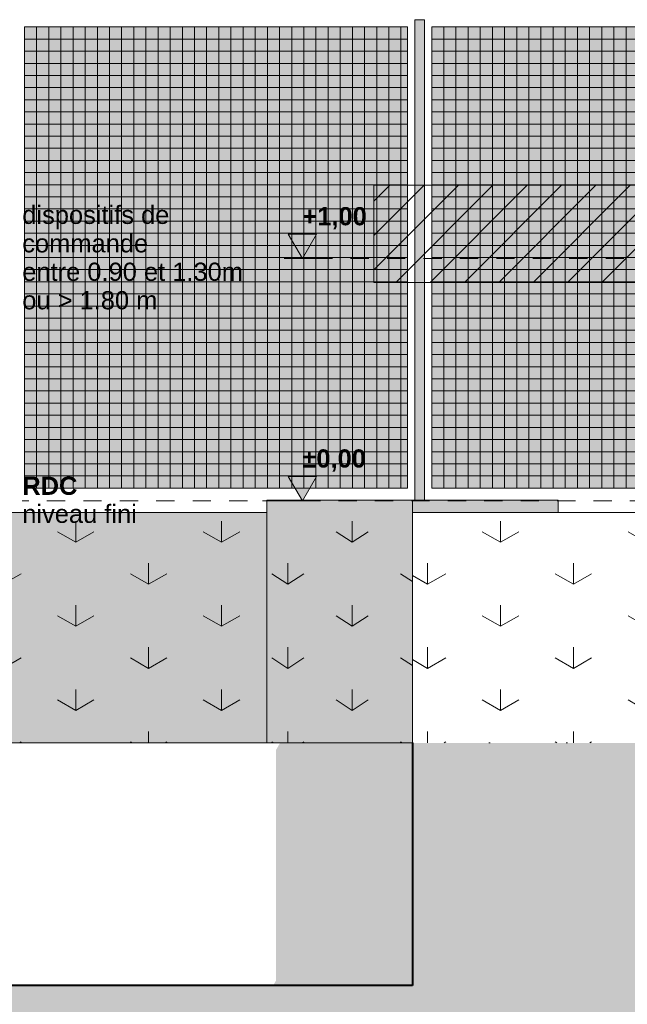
# Model space of a CAD drawing. Header units: millimetres. Extents: x -2373 to 36476, y -53000 to 10500.
# Tile 5 of 35: x 7269 to 9770, y -2077 to 1980. Entities that reach past the tile are written whole.
import ezdxf

# ---------------------------------------------------------------- set-up
doc = ezdxf.new("R2010")
doc.units = ezdxf.units.MM
doc.header["$MEASUREMENT"] = 0
doc.linetypes.add('_TIRET COURT 1', pattern=[150, 75, -75])
doc.linetypes.add('Points', pattern=[317.499995, 0, -317.499995])
for name, color, linetype in [('Nouveau_0', 7, 'Continuous'), ('Nouveau_2D - Cotations pour 50ème', 7, 'Continuous'), ('Nouveau_2D - Dessin général', 7, 'Continuous'), ('Nouveau_2D - Texte pour 50ème', 7, 'Continuous'), ('Nouveau_Equip - Escaliers et ascenseurs', 7, 'Continuous'), ('Nouveau_Terrain - original', 7, 'Continuous'), ('Terrain - original', 7, 'Continuous')]:
    doc.layers.add(name, color=color, linetype=linetype)
doc.styles.add('STYLE_GENERE_1', font='arial.ttf')
doc.styles.add('STYLE_GENERE_2', font='arial.ttf')

# ---------------------------------------------------------------- blocks, each defined once
blk = doc.blocks.new('Élément de coupe_2')
at = {"layer": 'Terrain - original', "linetype": 'Continuous', "lineweight": 13}
h = blk.add_hatch(dxfattribs=at)
h.set_pattern_fill('__TERRE_VÉGÉTALISÉE', style=0, pattern_type=2)
h.set_pattern_definition([(45, (0, 0), (-63.63961, 63.63961), []), (45, (-21.21, 21.21), (-127.2792, 127.2792), []), (45, (-42.43, 42.43), (-127.2792, 127.2792), []), (135, (-63.64, 63.64), (21.213203, 21.213203), [90, -90])])
h.paths.add_polyline_path([(-2372.7, -1000), (-2372.7, -53000), (36475.6, -53000), (36475.6, 1335.2), (36337.2, 1330.1), (35936.4, 1315.2), (35548.5, 1300.7), (34007.4, 1258.3), (34007.4, -1000), (8886, -1000), (8886, -2000), (-1114, -2000), (-1114, -1000)])
blk.add_hatch(color=7, dxfattribs=at).paths.add_polyline_path([(8324.6, -1978.7), (8312.4, -2000), (8886, -2000), (8886, -1000), (8341.1, -1000), (8324.6, -1028.7)])
at = {"layer": 'Terrain - original', "color": 7, "linetype": 'Continuous', "lineweight": 40}
for p, q in [((8886, -1000), (8886, -2000)), ((8886, -2000), (-1114, -2000))]:
    blk.add_line(p, q, dxfattribs=at)
blk = doc.blocks.new('Élément de coupe_17')
at = {"layer": 'Nouveau_Terrain - original', "color": 7, "linetype": 'Continuous', "lineweight": 13}
for p, q in [((8886, -50), (8886, -1000)), ((10440, -50), (8886, -50)), ((9248.3, -173.2), (9248.3, -86.6)), ((9848.3, -173.2), (9848.3, -86.6)), ((9248.3, -173.2), (9173.3, -129.9)), ((9248.3, -173.2), (9323.3, -129.9)), ((9848.3, -173.2), (9773.3, -129.9)), ((9848.3, -173.2), (9923.3, -129.9)), ((10440, -168.4), (10373.3, -129.9)), ((8948.3, -346.4), (8948.3, -259.8)), ((9548.3, -346.4), (9548.3, -259.8)), ((10148.3, -346.4), (10148.3, -259.8)), ((8948.3, -346.4), (8886, -310.4)), ((8948.3, -346.4), (9023.3, -303.1)), ((9548.3, -346.4), (9473.3, -303.1)), ((9548.3, -346.4), (9623.3, -303.1)), ((10148.3, -346.4), (10073.3, -303.1)), ((10148.3, -346.4), (10223.3, -303.1)), ((9248.3, -519.6), (9248.3, -433)), ((9848.3, -519.6), (9848.3, -433)), ((9248.3, -519.6), (9173.3, -476.3)), ((9248.3, -519.6), (9323.3, -476.3)), ((9848.3, -519.6), (9773.3, -476.3)), ((9848.3, -519.6), (9923.3, -476.3)), ((10440, -514.8), (10373.3, -476.3)), ((8948.3, -692.8), (8948.3, -606.2)), ((9548.3, -692.8), (9548.3, -606.2)), ((10148.3, -692.8), (10148.3, -606.2)), ((8948.3, -692.8), (8886, -656.8)), ((8948.3, -692.8), (9023.3, -649.5)), ((9548.3, -692.8), (9473.3, -649.5)), ((9548.3, -692.8), (9623.3, -649.5)), ((10148.3, -692.8), (10073.3, -649.5)), ((10148.3, -692.8), (10223.3, -649.5)), ((9248.3, -866), (9248.3, -779.4)), ((9848.3, -866), (9848.3, -779.4)), ((9248.3, -866), (9173.3, -822.7)), ((9248.3, -866), (9323.3, -822.7)), ((9848.3, -866), (9773.3, -822.7)), ((9848.3, -866), (9923.3, -822.7)), ((10440, -861.2), (10373.3, -822.7)), ((8948.3, -1000), (8948.3, -952.6)), ((9548.3, -1000), (9548.3, -952.6)), ((10148.3, -1000), (10148.3, -952.6)), ((9016.3, -1000), (9023.3, -995.9)), ((9480.4, -1000), (9473.3, -995.9)), ((9616.3, -1000), (9623.3, -995.9)), ((10080.4, -1000), (10073.3, -995.9)), ((10216.3, -1000), (10223.3, -995.9))]:
    blk.add_line(p, q, dxfattribs=at)
blk = doc.blocks.new('Élément de coupe_35')
at = {"layer": 'Nouveau_Terrain - original', "linetype": 'Continuous', "lineweight": 13}
blk.add_hatch(color=7, dxfattribs=at).paths.add_polyline_path([(6033.4, -50), (5488.5, -1000), (8286, -1000), (8286, -50)])
at = {"layer": 'Nouveau_Terrain - original', "color": 7, "linetype": 'Continuous', "lineweight": 13}
for p, q in [((4986, -50), (8286, -50)), ((4986, -50), (4986, -1000)), ((5100, -173.2), (5100, -86.6)), ((5700, -173.2), (5700, -86.6)), ((6300, -173.2), (6300, -86.6)), ((6900, -173.2), (6900, -86.6)), ((7500, -173.2), (7500, -86.6)), ((8100, -173.2), (8100, -86.6)), ((5100, -173.2), (5025, -129.9)), ((5100, -173.2), (5175, -129.9)), ((5700, -173.2), (5625, -129.9)), ((5700, -173.2), (5775, -129.9)), ((6300, -173.2), (6225, -129.9)), ((6300, -173.2), (6375, -129.9)), ((6900, -173.2), (6825, -129.9)), ((6900, -173.2), (6975, -129.9)), ((7500, -173.2), (7425, -129.9)), ((7500, -173.2), (7575, -129.9)), ((8100, -173.2), (8025, -129.9)), ((8100, -173.2), (8175, -129.9)), ((5400, -346.4), (5400, -259.8)), ((6000, -346.4), (6000, -259.8)), ((6600, -346.4), (6600, -259.8)), ((7200, -346.4), (7200, -259.8)), ((7800, -346.4), (7800, -259.8)), ((5400, -346.4), (5325, -303.1)), ((5400, -346.4), (5475, -303.1)), ((6000, -346.4), (5925, -303.1)), ((6000, -346.4), (6075, -303.1)), ((6600, -346.4), (6525, -303.1)), ((6600, -346.4), (6675, -303.1)), ((7200, -346.4), (7125, -303.1)), ((7200, -346.4), (7275, -303.1)), ((7800, -346.4), (7725, -303.1)), ((7800, -346.4), (7875, -303.1)), ((5100, -519.6), (5100, -433)), ((5700, -519.6), (5700, -433)), ((6300, -519.6), (6300, -433)), ((6900, -519.6), (6900, -433)), ((7500, -519.6), (7500, -433)), ((8100, -519.6), (8100, -433)), ((5100, -519.6), (5025, -476.3)), ((5100, -519.6), (5175, -476.3)), ((5700, -519.6), (5625, -476.3)), ((5700, -519.6), (5775, -476.3)), ((6300, -519.6), (6225, -476.3)), ((6300, -519.6), (6375, -476.3)), ((6900, -519.6), (6825, -476.3)), ((6900, -519.6), (6975, -476.3)), ((7500, -519.6), (7425, -476.3)), ((7500, -519.6), (7575, -476.3)), ((8100, -519.6), (8025, -476.3)), ((8100, -519.6), (8175, -476.3)), ((5400, -692.8), (5400, -606.2)), ((6000, -692.8), (6000, -606.2)), ((6600, -692.8), (6600, -606.2)), ((7200, -692.8), (7200, -606.2)), ((7800, -692.8), (7800, -606.2)), ((5400, -692.8), (5325, -649.5)), ((5400, -692.8), (5475, -649.5)), ((6000, -692.8), (5925, -649.5)), ((6000, -692.8), (6075, -649.5)), ((6600, -692.8), (6525, -649.5)), ((6600, -692.8), (6675, -649.5)), ((7200, -692.8), (7125, -649.5)), ((7200, -692.8), (7275, -649.5)), ((7800, -692.8), (7725, -649.5)), ((7800, -692.8), (7875, -649.5)), ((5100, -866), (5100, -779.4)), ((5700, -866), (5700, -779.4)), ((6300, -866), (6300, -779.4)), ((6900, -866), (6900, -779.4)), ((7500, -866), (7500, -779.4)), ((8100, -866), (8100, -779.4)), ((5100, -866), (5025, -822.7)), ((5100, -866), (5175, -822.7)), ((5700, -866), (5625, -822.7)), ((5700, -866), (5775, -822.7)), ((6300, -866), (6225, -822.7)), ((6300, -866), (6375, -822.7)), ((6900, -866), (6825, -822.7)), ((6900, -866), (6975, -822.7)), ((7500, -866), (7425, -822.7)), ((7500, -866), (7575, -822.7)), ((8100, -866), (8025, -822.7)), ((8100, -866), (8175, -822.7)), ((5400, -1000), (5400, -952.6)), ((6000, -1000), (6000, -952.6)), ((6600, -1000), (6600, -952.6)), ((7200, -1000), (7200, -952.6)), ((7800, -1000), (7800, -952.6)), ((5332.1, -1000), (5325, -995.9)), ((5467.9, -1000), (5475, -995.9)), ((5932.1, -1000), (5925, -995.9)), ((6067.9, -1000), (6075, -995.9)), ((6532.1, -1000), (6525, -995.9)), ((6667.9, -1000), (6675, -995.9)), ((7132.1, -1000), (7125, -995.9)), ((7267.9, -1000), (7275, -995.9)), ((7732.1, -1000), (7725, -995.9)), ((7867.9, -1000), (7875, -995.9))]:
    blk.add_line(p, q, dxfattribs=at)
blk = doc.blocks.new('Élément de coupe_36')
at = {"layer": 'Nouveau_Terrain - original', "linetype": 'Continuous', "lineweight": 13}
for points in [[(8886, 0), (8286, 0), (8286, -1000), (8886, -1000)], [(8886, -50), (9486, -50), (9486, 0), (8886, 0)]]:
    blk.add_hatch(color=7, dxfattribs=at).paths.add_polyline_path(points)
at = {"layer": 'Nouveau_Terrain - original', "color": 7, "linetype": 'Continuous', "lineweight": 13}
for p, q in [((8886, 0), (8286, 0)), ((8286, 0), (8286, -1000)), ((8886, 0), (9486, 0)), ((8886, 0), (8886, -50)), ((9486, 0), (9486, -50)), ((8638, -173.2), (8638, -86.6)), ((8638, -173.2), (8571.7, -129.9)), ((8638, -173.2), (8704.3, -129.9)), ((8372.8, -346.4), (8372.8, -259.8)), ((8372.8, -346.4), (8306.5, -303.1)), ((8372.8, -346.4), (8439.1, -303.1)), ((8886, -335.2), (8836.8, -303.1)), ((8638, -519.6), (8638, -433)), ((8638, -519.6), (8571.7, -476.3)), ((8638, -519.6), (8704.3, -476.3)), ((8372.8, -692.8), (8372.8, -606.2)), ((8372.8, -692.8), (8306.5, -649.5)), ((8372.8, -692.8), (8439.1, -649.5)), ((8886, -681.6), (8836.8, -649.5)), ((8638, -866), (8638, -779.4)), ((8638, -866), (8571.7, -822.7)), ((8638, -866), (8704.3, -822.7)), ((8372.8, -1000), (8372.8, -952.6)), ((8312.7, -1000), (8306.5, -995.9)), ((8432.9, -1000), (8439.1, -995.9)), ((8843.1, -1000), (8836.8, -995.9))]:
    blk.add_line(p, q, dxfattribs=at)
blk = doc.blocks.new('Élément de coupe_56')
at = {"layer": 'Nouveau_0', "color": 251, "linetype": 'Continuous', "lineweight": 13}
blk.add_line((8886, -1000), (3886, -1000), dxfattribs=at)
at = {"layer": 'Nouveau_0', "color": 255, "linetype": 'Points', "lineweight": 0, "flags": 128}
blk.add_lwpolyline([(8886, -1000), (30016.7, -1000), (31729.1, -1000), (34007.4, -1000)], dxfattribs=at)
blk = doc.blocks.new('Élément de coupe_62')
at = {"layer": 'Nouveau_Equip - Escaliers et ascenseurs', "linetype": 'Continuous', "lineweight": 13}
h = blk.add_hatch(dxfattribs=at)
h.set_pattern_fill('Faïence_5x5', style=0, pattern_type=2)
h.set_pattern_definition([(0, (7288.704, 50), (0, 50), []), (90, (7288.704, 50), (-50, 0), [])])
h.paths.add_polyline_path([(7288.7, 1950), (7288.7, 50), (8865.1, 50), (8865.1, 1950)])
blk.add_hatch(color=7, dxfattribs=at).paths.add_polyline_path([(7288.7, 1950), (7288.7, 50), (8865.1, 50), (8865.1, 1950)])
at = {"layer": 'Nouveau_Equip - Escaliers et ascenseurs', "color": 7, "linetype": 'Continuous', "lineweight": 13}
for p, q in [((7288.7, 1950), (7288.7, 50)), ((8865.1, 1950), (7288.7, 1950)), ((8865.1, 50), (8865.1, 1950)), ((7288.7, 50), (8865.1, 50))]:
    blk.add_line(p, q, dxfattribs=at)
blk = doc.blocks.new('Élément de coupe_63')
at = {"layer": 'Nouveau_Equip - Escaliers et ascenseurs', "linetype": 'Continuous', "lineweight": 13}
h = blk.add_hatch(dxfattribs=at)
h.set_pattern_fill('Faïence_5x5', style=0, pattern_type=2)
h.set_pattern_definition([(6e-15, (8965.074, 50), (0, 50), []), (90, (8965.074, 50), (-50, 0), [])])
h.paths.add_polyline_path([(8965.1, 1950), (8965.1, 50), (10770.6, 50), (10770.6, 984.8), (10699.7, 984.8), (10699.7, 1950)])
blk.add_hatch(color=7, dxfattribs=at).paths.add_polyline_path([(8965.1, 1950), (8965.1, 50), (10770.6, 50), (10770.6, 984.8), (10699.7, 984.8), (10699.7, 1950)])
at = {"layer": 'Nouveau_Equip - Escaliers et ascenseurs', "color": 7, "linetype": 'Continuous', "lineweight": 13}
for p, q in [((8965.1, 1950), (8965.1, 50)), ((10699.7, 1950), (8965.1, 1950)), ((10770.6, 50), (10770.6, 984.8)), ((8965.1, 50), (10770.6, 50))]:
    blk.add_line(p, q, dxfattribs=at)
blk = doc.blocks.new('Élément de coupe_65')
at = {"layer": 'Nouveau_Equip - Escaliers et ascenseurs', "linetype": 'Continuous', "lineweight": 13}
for points in [[(8895.1, 0), (8895.4, 0), (8895.4, 1980), (8895.1, 1980)], [(8895.4, 0), (8896.3, 0), (8896.3, 1980), (8895.4, 1980)], [(8896.3, 0), (8897.8, 0), (8897.8, 1980), (8896.3, 1980)], [(8897.8, 0), (8899.8, 0), (8899.8, 1980), (8897.8, 1980)], [(8899.8, 0), (8902.2, 0), (8902.2, 1980), (8899.8, 1980)], [(8902.2, 0), (8905.1, 0), (8905.1, 1980), (8902.2, 1980)], [(8905.1, 0), (8908.2, 0), (8908.2, 1980), (8905.1, 1980)], [(8908.2, 0), (8911.6, 0), (8911.6, 1980), (8908.2, 1980)], [(8911.6, 0), (8915.1, 0), (8915.1, 1980), (8911.6, 1980)], [(8915.1, 0), (8918.5, 0), (8918.5, 1980), (8915.1, 1980)], [(8918.5, 0), (8921.9, 0), (8921.9, 1980), (8918.5, 1980)], [(8921.9, 0), (8925.1, 0), (8925.1, 1980), (8921.9, 1980)], [(8925.1, 0), (8927.9, 0), (8927.9, 1980), (8925.1, 1980)], [(8927.9, 0), (8930.4, 0), (8930.4, 1980), (8927.9, 1980)], [(8930.4, 0), (8932.4, 0), (8932.4, 1980), (8930.4, 1980)], [(8932.4, 0), (8933.9, 0), (8933.9, 1980), (8932.4, 1980)], [(8933.9, 0), (8934.8, 0), (8934.8, 1980), (8933.9, 1980)], [(8934.8, 0), (8935.1, 0), (8935.1, 1980), (8934.8, 1980)]]:
    blk.add_hatch(color=7, dxfattribs=at).paths.add_polyline_path(points)
at = {"layer": 'Nouveau_Equip - Escaliers et ascenseurs', "color": 7, "linetype": 'Continuous', "lineweight": 13}
for p, q in [((8895.1, 1980), (8895.4, 1980)), ((8895.1, 0), (8895.1, 1980)), ((8895.4, 1980), (8896.3, 1980)), ((8896.3, 1980), (8897.8, 1980)), ((8897.8, 1980), (8899.8, 1980)), ((8899.8, 1980), (8902.2, 1980)), ((8902.2, 1980), (8905.1, 1980)), ((8905.1, 1980), (8908.2, 1980)), ((8908.2, 1980), (8911.6, 1980)), ((8911.6, 1980), (8915.1, 1980)), ((8915.1, 1980), (8918.5, 1980)), ((8918.5, 1980), (8921.9, 1980)), ((8921.9, 1980), (8925.1, 1980)), ((8925.1, 1980), (8927.9, 1980)), ((8927.9, 1980), (8930.4, 1980)), ((8930.4, 1980), (8932.4, 1980)), ((8932.4, 1980), (8933.9, 1980)), ((8933.9, 1980), (8934.8, 1980)), ((8934.8, 1980), (8935.1, 1980)), ((8935.1, 0), (8935.1, 1980))]:
    blk.add_line(p, q, dxfattribs=at)
blk = doc.blocks.new('Cotation_1', base_point=(8433, -2.4))
at = {"layer": 'Nouveau_2D - Cotations pour 50ème', "linetype": 'Continuous', "lineweight": 13}
for points in [[(8433, 995.9), (8491, 1095.9), (8375, 1095.9)], [(8433, -2.4), (8491, 97.6), (8375, 97.6)]]:
    blk.add_hatch(color=7, dxfattribs=at).paths.add_polyline_path(points)
at = {"layer": 'Nouveau_2D - Cotations pour 50ème', "color": 7, "linetype": 'Continuous', "lineweight": 13}
for p, q in [((8433, 995.9), (8375, 1095.9)), ((8375, 1095.9), (8491, 1095.9)), ((8491, 1095.9), (8433, 995.9)), ((8433, 995.9), (8358, 995.9)), ((8433, 995.9), (8508, 995.9)), ((8433, -2.4), (8375, 97.6)), ((8375, 97.6), (8491, 97.6)), ((8491, 97.6), (8433, -2.4)), ((8433, -2.4), (8269.3, -2.4)), ((8433, -2.4), (8508, -2.4))]:
    blk.add_line(p, q, dxfattribs=at)
at = {"layer": 'Nouveau_2D - Cotations pour 50ème', "color": 7, "lineweight": 13, "char_height": 75, "attachment_point": 7, "style": 'STYLE_GENERE_2'}
for s, insert in [('{\\A1;\\fArial|b1|i0|c0|p0;+1,00}', (8433, 1115.9)), ('{\\A1;\\fArial|b1|i0|c0|p0;±0,00}', (8433, 117.6))]:
    blk.add_mtext(s, dxfattribs=dict(at, insert=insert))

msp = doc.modelspace()

# ---------------------------------------------------------------- hatches: boundary and pattern name
at = {"layer": 'Nouveau_0', "linetype": 'Continuous', "lineweight": 0}
h = msp.add_hatch(dxfattribs=at)
h.set_pattern_fill('Blocs_maçonnerie', color=112, style=0, pattern_type=2)
h.set_pattern_definition([(45, (0, 0), (-70.71068, 70.71068), [])])
h.paths.add_polyline_path([(8727.4, 1297.6), (28411.4, 1297.6), (28411.4, 897.6), (8727.4, 897.6)])

# ---------------------------------------------------------------- linework, layer by layer
at = {"layer": 'Nouveau_0', "color": 112, "linetype": 'Continuous', "lineweight": 0, "flags": 128}
msp.add_lwpolyline([(8727.4, 1297.6), (28411.4, 1297.6), (28411.4, 897.6), (8727.4, 897.6)], close=True, dxfattribs=at)
at = {"layer": 'Nouveau_2D - Dessin général', "color": 7, "linetype": '_TIRET COURT 1', "lineweight": 13}
for p, q in [((28056.5, 995.9), (8372.5, 995.9)), ((26056.5, -2.4), (7279.7, -2.4))]:
    msp.add_line(p, q, dxfattribs=at)

# ---------------------------------------------------------------- block references
at = {"layer": 'Nouveau_0', "lineweight": 0}
msp.add_blockref('Élément de coupe_56', (0, 0), dxfattribs=at)
at = {"layer": 'Nouveau_2D - Cotations pour 50ème', "color": 7, "linetype": 'Continuous', "lineweight": 13}
msp.add_blockref('Cotation_1', (8433, -2.4), dxfattribs=at)
at = {"layer": 'Nouveau_Equip - Escaliers et ascenseurs', "lineweight": 0}
for name in ['Élément de coupe_62', 'Élément de coupe_65', 'Élément de coupe_63']:
    msp.add_blockref(name, (0, 0), dxfattribs=at)
at = {"layer": 'Nouveau_Terrain - original', "lineweight": 0}
for name in ['Élément de coupe_36', 'Élément de coupe_35', 'Élément de coupe_17']:
    msp.add_blockref(name, (0, 0), dxfattribs=at)
at = {"layer": 'Terrain - original', "lineweight": 0}
msp.add_blockref('Élément de coupe_2', (0, 0), dxfattribs=at)

# ---------------------------------------------------------------- texts
at = {"layer": 'Nouveau_2D - Texte pour 50ème', "color": 112, "linetype": 'Continuous', "lineweight": 0, "insert": (7279.7, 999.5), "char_height": 75, "width": 1011.105, "attachment_point": 4, "line_spacing_factor": 0.938118, "style": 'STYLE_GENERE_1'}
msp.add_mtext('{\\A1;\\fArial|b0|i0|c0|p0;dispositifs de }{\\A1;\\fArial|b0|i0|c0|p0;commande }\\P{\\A1;\\fArial|b0|i0|c0|p0;entre 0.90 et 1.30m}\\P{\\A1;\\fArial|b0|i0|c0|p0;ou > 1.80 m}', dxfattribs=at)
at = {"layer": 'Nouveau_2D - Texte pour 50ème', "color": 7, "linetype": 'Continuous', "lineweight": 13, "insert": (7279.7, 1.3), "char_height": 75, "attachment_point": 4, "line_spacing_factor": 0.92459, "style": 'STYLE_GENERE_2'}
msp.add_mtext('{\\A1;\\fArial|b1|i0|c0|p0;RDC}\\P{\\A1;\\fArial|b0|i0|c0|p0;niveau fini}', dxfattribs=at)

doc.saveas('drawing.dxf')
